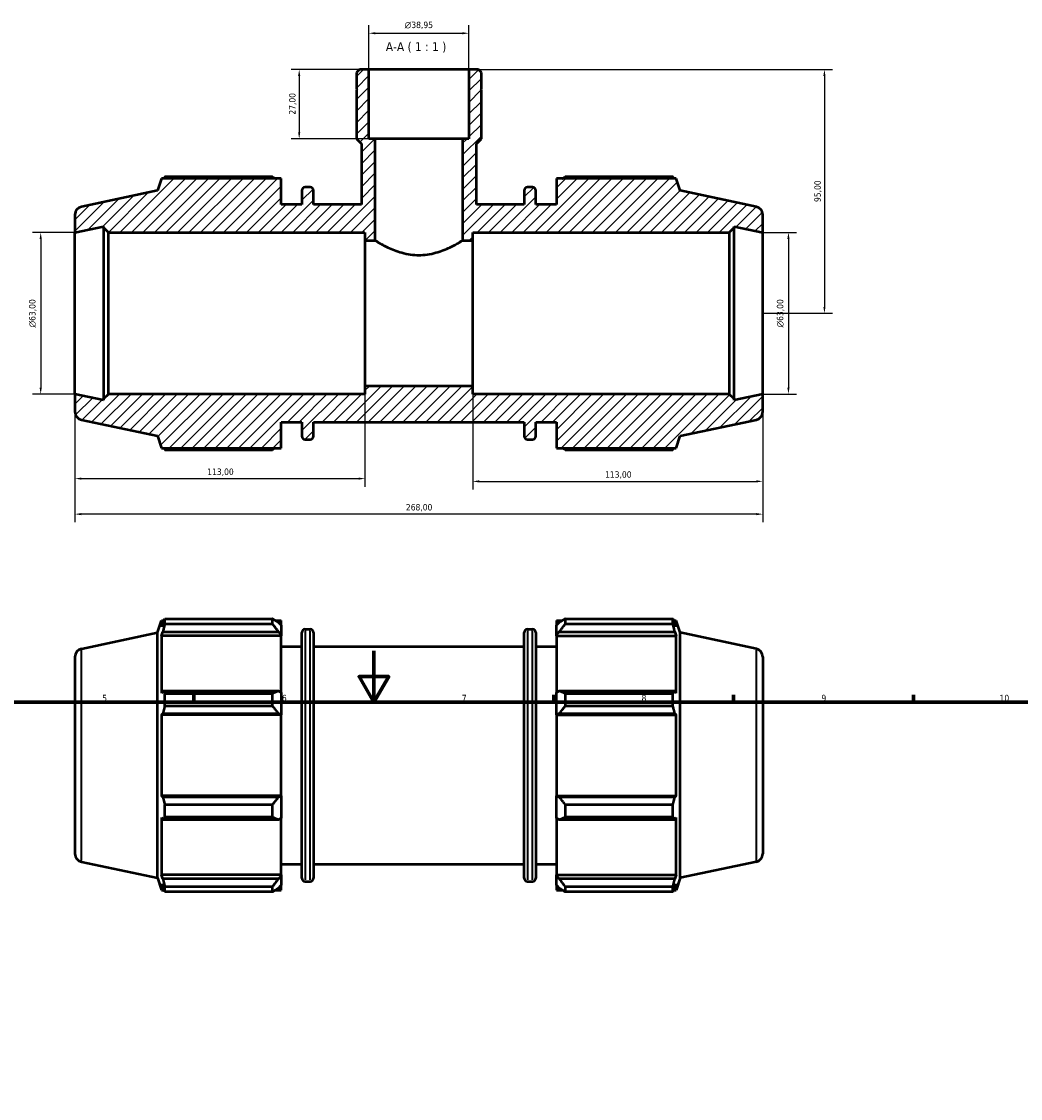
# Model space of a CAD drawing. Header units: millimetres. Extents: x 0 to 1011, y 0 to 839.
# Tile 4 of 6: x 283 to 672, y 420 to 839. Entities that reach past the tile are written whole.
import ezdxf

# ---------------------------------------------------------------- set-up
doc = ezdxf.new("R2010")
doc.units = ezdxf.units.MM
for name, color, linetype, lineweight in [('Border (ISO)', 7, 'Continuous', 70), ('Dimension (ISO)', 7, 'Continuous', 25), ('Hatch (ISO)', 7, 'Continuous', 18), ('Symbol (ISO)', 7, 'Continuous', 25), ('Visible (ISO)', 7, 'Continuous', 50), ('Visible Narrow (ISO)', 7, 'Continuous', 35)]:
    doc.layers.add(name, color=color, linetype=linetype, lineweight=lineweight)
doc.styles.add('Label Text (ISO)', font='tahoma.ttf')
doc.styles.add('Note Text (ISO)', font='tahoma.ttf')
doc.dimstyles.new('Default (ISO)', dxfattribs={"dimtxt": 2.5, "dimasz": 2.5, "dimexe": 3.175, "dimexo": 0, "dimgap": 0.762, "dimtad": 1, "dimrnd": 1e-08, "dimzin": 0, "dimtxsty": 'Note Text (ISO)', "dimcen": 0.09, "dimdle": 10, "dimclrd": 256, "dimclre": 256, "dimclrt": 232, "dimazin": 0, "dimtfac": 1.40208, "dimtmove": 0, "dimatfit": 3, "dimfxl": 1, "dimtolj": 1, "dimtzin": 0, "dimlwd": -1, "dimlwe": -1, "dimarcsym": 0})

# ---------------------------------------------------------------- blocks, each defined once
blk = doc.blocks.new('Borders Default Border')
at = {"layer": 'Border (ISO)'}
for p, q in [((350.42, 574), (350.42, 576.9)), ((490.58, 574), (490.58, 576.9)), ((560.67, 574), (560.67, 576.9)), ((630.75, 574), (630.75, 576.9))]:
    blk.add_line(p, q, dxfattribs=at)
at = {"layer": 'Border (ISO)', "flags": 128}
for points in [[(420.5, 594), (420.5, 574), (414.73, 584), (426.27, 584), (420.5, 574)], [(20, 20), (20, 574), (821, 574), (821, 20), (20, 20)]]:
    blk.add_lwpolyline(points, dxfattribs=at)
at = {"layer": 'Border (ISO)', "color": 232, "true_color": 0xca0064, "char_height": 2.5, "attachment_point": 7, "style": 'Note Text (ISO)'}
for s, insert in [('5', (314.64, 574.35)), ('6', (384.66, 574.35)), ('7', (454.77, 574.4)), ('8', (524.81, 574.34)), ('9', (594.88, 574.35)), ('10', (664.29, 574.35))]:
    blk.add_mtext(s, dxfattribs=dict(at, insert=insert))
blk = doc.blocks.new('*D7')
at = {"layer": 'Defpoints', "color": 0, "transparency": 16777216}
for p in [(418.56, 820.57), (391.4, 793.57), (421.02, 793.57)]:
    blk.add_point(p, dxfattribs=at)
at = {"layer": 'Dimension (ISO)', "transparency": 16777216}
for p, q in [((418.56, 820.57), (388.23, 820.57)), ((391.4, 818.07), (391.4, 796.07)), ((421.02, 793.57), (388.23, 793.57))]:
    blk.add_line(p, q, dxfattribs=at)
for points in [[(390.98, 818.07), (391.82, 818.07), (391.4, 820.57)], [(390.98, 796.07), (391.82, 796.07), (391.4, 793.57)]]:
    blk.add_solid(points, dxfattribs=at)
at = {"layer": 'Dimension (ISO)', "color": 232, "true_color": 0xca0064, "transparency": 16777216, "insert": (387.47, 802.96), "char_height": 2.5, "attachment_point": 1, "rotation": 90, "style": 'Note Text (ISO)'}
blk.add_mtext('\\A1;27,00', dxfattribs=at)
blk = doc.blocks.new('*D8')
at = {"layer": 'Defpoints', "color": 0, "transparency": 16777216}
for p in [(457.51, 820.57), (572.03, 725.57), (596.05, 725.57)]:
    blk.add_point(p, dxfattribs=at)
at = {"layer": 'Dimension (ISO)', "transparency": 16777216}
for p, q in [((457.51, 820.57), (599.22, 820.57)), ((596.05, 818.07), (596.05, 728.07)), ((572.03, 725.57), (599.22, 725.57))]:
    blk.add_line(p, q, dxfattribs=at)
for points in [[(595.63, 818.07), (596.47, 818.07), (596.05, 820.57)], [(595.63, 728.07), (596.47, 728.07), (596.05, 725.57)]]:
    blk.add_solid(points, dxfattribs=at)
at = {"layer": 'Dimension (ISO)', "color": 232, "true_color": 0xca0064, "transparency": 16777216, "insert": (592.11, 768.92), "char_height": 2.5, "attachment_point": 1, "rotation": 90, "style": 'Note Text (ISO)'}
blk.add_mtext('\\A1;95,00', dxfattribs=at)
blk = doc.blocks.new('*D9')
at = {"layer": 'Defpoints', "color": 0, "transparency": 16777216}
for p in [(572.03, 757.07), (572.03, 694.07), (582.03, 694.07)]:
    blk.add_point(p, dxfattribs=at)
at = {"layer": 'Dimension (ISO)', "transparency": 16777216}
for p, q in [((572.03, 757.07), (585.21, 757.07)), ((582.03, 754.57), (582.03, 696.57)), ((572.03, 694.07), (585.21, 694.07))]:
    blk.add_line(p, q, dxfattribs=at)
for points in [[(581.61, 754.57), (582.45, 754.57), (582.03, 757.07)], [(581.61, 696.57), (582.45, 696.57), (582.03, 694.07)]]:
    blk.add_solid(points, dxfattribs=at)
at = {"layer": 'Dimension (ISO)', "color": 232, "true_color": 0xca0064, "transparency": 16777216, "insert": (577.51, 720.02), "char_height": 2.5, "attachment_point": 1, "rotation": 90, "style": 'Note Text (ISO)'}
blk.add_mtext('\\A1;\\fAIGDT|b0|i0;\\H2.5000;\\ln\\fTahoma|b0|i0;\\H2.5000;63,00', dxfattribs=at)
blk = doc.blocks.new('*D10')
at = {"layer": 'Defpoints', "color": 0, "transparency": 16777216}
for p in [(304.03, 757.07), (290.69, 694.07), (304.03, 694.07)]:
    blk.add_point(p, dxfattribs=at)
at = {"layer": 'Dimension (ISO)', "transparency": 16777216}
for p, q in [((304.03, 757.07), (287.51, 757.07)), ((290.69, 754.57), (290.69, 696.57)), ((304.03, 694.07), (287.51, 694.07))]:
    blk.add_line(p, q, dxfattribs=at)
for points in [[(290.27, 754.57), (291.1, 754.57), (290.69, 757.07)], [(290.27, 696.57), (291.1, 696.57), (290.69, 694.07)]]:
    blk.add_solid(points, dxfattribs=at)
at = {"layer": 'Dimension (ISO)', "color": 232, "true_color": 0xca0064, "transparency": 16777216, "insert": (286.16, 720.02), "char_height": 2.5, "attachment_point": 1, "rotation": 90, "style": 'Note Text (ISO)'}
blk.add_mtext('\\A1;\\fAIGDT|b0|i0;\\H2.5000;\\ln\\fTahoma|b0|i0;\\H2.5000;63,00', dxfattribs=at)
blk = doc.blocks.new('*D11')
at = {"layer": 'Defpoints', "color": 0, "transparency": 16777216}
for p in [(417.03, 697.22), (304.03, 694.07), (417.03, 661.15)]:
    blk.add_point(p, dxfattribs=at)
at = {"layer": 'Dimension (ISO)', "transparency": 16777216}
for p, q in [((417.03, 697.22), (417.03, 657.97)), ((304.03, 694.07), (304.03, 657.97)), ((306.53, 661.15), (414.53, 661.15))]:
    blk.add_line(p, q, dxfattribs=at)
for points in [[(306.53, 661.56), (306.53, 660.73), (304.03, 661.15)], [(414.53, 661.56), (414.53, 660.73), (417.03, 661.15)]]:
    blk.add_solid(points, dxfattribs=at)
at = {"layer": 'Dimension (ISO)', "color": 232, "true_color": 0xca0064, "transparency": 16777216, "insert": (355.58, 665.08), "char_height": 2.5, "attachment_point": 1, "style": 'Note Text (ISO)'}
blk.add_mtext('\\A1;113,00', dxfattribs=at)
blk = doc.blocks.new('*D12')
at = {"layer": 'Defpoints', "color": 0, "transparency": 16777216}
for p in [(459.03, 697.22), (572.03, 694.07), (572.03, 660.07)]:
    blk.add_point(p, dxfattribs=at)
at = {"layer": 'Dimension (ISO)', "transparency": 16777216}
for p, q in [((459.03, 697.22), (459.03, 656.9)), ((572.03, 694.07), (572.03, 656.9)), ((461.53, 660.07), (569.53, 660.07))]:
    blk.add_line(p, q, dxfattribs=at)
for points in [[(461.53, 660.49), (461.53, 659.65), (459.03, 660.07)], [(569.53, 660.49), (569.53, 659.65), (572.03, 660.07)]]:
    blk.add_solid(points, dxfattribs=at)
at = {"layer": 'Dimension (ISO)', "color": 232, "true_color": 0xca0064, "transparency": 16777216, "insert": (510.58, 664.01), "char_height": 2.5, "attachment_point": 1, "style": 'Note Text (ISO)'}
blk.add_mtext('\\A1;113,00', dxfattribs=at)
blk = doc.blocks.new('*D13')
at = {"layer": 'Defpoints', "color": 0, "transparency": 16777216}
for p in [(304.03, 694.07), (572.03, 694.07), (304.03, 647.31)]:
    blk.add_point(p, dxfattribs=at)
at = {"layer": 'Dimension (ISO)', "transparency": 16777216}
for p, q in [((304.03, 694.07), (304.03, 644.13)), ((572.03, 694.07), (572.03, 644.13)), ((569.53, 647.31), (306.53, 647.31))]:
    blk.add_line(p, q, dxfattribs=at)
for points in [[(306.53, 647.73), (306.53, 646.89), (304.03, 647.31)], [(569.53, 647.73), (569.53, 646.89), (572.03, 647.31)]]:
    blk.add_solid(points, dxfattribs=at)
at = {"layer": 'Dimension (ISO)', "color": 232, "true_color": 0xca0064, "transparency": 16777216, "insert": (432.98, 651.25), "char_height": 2.5, "attachment_point": 1, "style": 'Note Text (ISO)'}
blk.add_mtext('\\A1;268,00', dxfattribs=at)
blk = doc.blocks.new('*D14')
at = {"layer": 'Defpoints', "color": 0, "transparency": 16777216}
for p in [(457.51, 834.68), (418.56, 820.57), (457.51, 820.57)]:
    blk.add_point(p, dxfattribs=at)
at = {"layer": 'Dimension (ISO)', "transparency": 16777216}
for p, q in [((418.56, 820.57), (418.56, 837.86)), ((457.51, 820.57), (457.51, 837.86)), ((421.06, 834.68), (455.01, 834.68))]:
    blk.add_line(p, q, dxfattribs=at)
for points in [[(421.06, 835.1), (421.06, 834.26), (418.56, 834.68)], [(455.01, 835.1), (455.01, 834.26), (457.51, 834.68)]]:
    blk.add_solid(points, dxfattribs=at)
at = {"layer": 'Dimension (ISO)', "color": 232, "true_color": 0xca0064, "transparency": 16777216, "insert": (432.5, 839.2), "char_height": 2.5, "attachment_point": 1, "style": 'Note Text (ISO)'}
blk.add_mtext('\\A1;\\fAIGDT|b0|i0;\\H2.5000;\\ln\\fTahoma|b0|i0;\\H2.5000;38,95', dxfattribs=at)

msp = doc.modelspace()

# ---------------------------------------------------------------- hatches: boundary and pattern name
at = {"layer": 'Hatch (ISO)'}
h = msp.add_hatch(dxfattribs=at)
h.set_pattern_fill('ANSI31', color=256, scale=25.4, style=0)
h.set_pattern_definition([(45, (0, 0), (-2.245064, 2.245064), [])])
edge = h.paths.add_edge_path()
edge.add_ellipse((568.881, 687.172), major_axis=(0.655, -3.081), ratio=1, start_angle=0, end_angle=78)
edge.add_line((572.031, 687.172), (572.031, 694.072))
edge.add_line((572.031, 694.072), (560.865, 691.698))
edge.add_line((560.865, 691.698), (560.865, 692.182))
edge.add_line((560.865, 692.182), (558.975, 694.072))
edge.add_line((558.975, 694.072), (459.031, 694.072))
edge.add_line((459.031, 694.072), (459.031, 697.222))
edge.add_line((459.031, 697.222), (417.031, 697.222))
edge.add_line((417.031, 697.222), (417.031, 694.072))
edge.add_line((417.031, 694.072), (317.088, 694.072))
edge.add_line((317.088, 694.072), (315.198, 692.182))
edge.add_line((315.198, 692.182), (315.198, 691.698))
edge.add_line((315.198, 691.698), (304.031, 694.072))
edge.add_line((304.031, 694.072), (304.031, 687.172))
edge.add_ellipse((307.181, 687.172), major_axis=(-3.15, 0), ratio=1, start_angle=0, end_angle=78)
edge.add_line((306.526, 684.091), (336.191, 677.786))
edge.add_line((336.191, 677.786), (337.738, 673.027))
edge.add_line((337.738, 673.027), (384.431, 673.027))
edge.add_line((384.431, 673.027), (384.431, 683.197))
edge.add_line((384.431, 683.197), (392.471, 683.197))
edge.add_line((392.471, 683.197), (392.471, 677.677))
edge.add_ellipse((393.731, 677.677), major_axis=(-1.26, 0), ratio=1, start_angle=0, end_angle=90)
edge.add_line((393.731, 676.417), (395.678, 676.417))
edge.add_ellipse((395.678, 677.677), major_axis=(0, -1.26), ratio=1, start_angle=0, end_angle=90)
edge.add_line((396.938, 677.677), (396.938, 683.197))
edge.add_line((396.938, 683.197), (479.125, 683.197))
edge.add_line((479.125, 683.197), (479.125, 677.677))
edge.add_ellipse((480.385, 677.677), major_axis=(-1.26, 0), ratio=1, start_angle=0, end_angle=90)
edge.add_line((480.385, 676.417), (482.331, 676.417))
edge.add_ellipse((482.331, 677.677), major_axis=(0, -1.26), ratio=1, start_angle=0, end_angle=90)
edge.add_line((483.591, 677.677), (483.591, 683.197))
edge.add_line((483.591, 683.197), (491.631, 683.197))
edge.add_line((491.631, 683.197), (491.631, 673.027))
edge.add_line((491.631, 673.027), (538.325, 673.027))
edge.add_line((538.325, 673.027), (539.871, 677.786))
edge.add_line((539.871, 677.786), (569.536, 684.091))
edge = h.paths.add_edge_path()
edge.add_line((462.376, 819.403), (461.208, 820.572))
edge.add_line((461.208, 820.572), (457.507, 820.572))
edge.add_line((457.507, 820.572), (457.507, 793.572))
edge.add_line((457.507, 793.572), (455.041, 793.572))
edge.add_line((455.041, 793.572), (455.041, 753.922))
edge.add_line((455.041, 753.922), (459.031, 753.922))
edge.add_line((459.031, 753.922), (459.031, 757.072))
edge.add_line((459.031, 757.072), (558.975, 757.072))
edge.add_line((558.975, 757.072), (560.865, 758.962))
edge.add_line((560.865, 758.962), (560.865, 759.445))
edge.add_line((560.865, 759.445), (572.031, 757.072))
edge.add_line((572.031, 757.072), (572.031, 763.971))
edge.add_ellipse((568.881, 763.971), major_axis=(3.15, 0), ratio=1, start_angle=0, end_angle=78)
edge.add_line((569.536, 767.052), (539.871, 773.357))
edge.add_line((539.871, 773.357), (538.325, 778.117))
edge.add_line((538.325, 778.117), (491.631, 778.117))
edge.add_line((491.631, 778.117), (491.631, 767.947))
edge.add_line((491.631, 767.947), (483.591, 767.947))
edge.add_line((483.591, 767.947), (483.591, 773.467))
edge.add_ellipse((482.331, 773.467), major_axis=(1.26, 0), ratio=1, start_angle=0, end_angle=90)
edge.add_line((482.331, 774.727), (480.385, 774.727))
edge.add_ellipse((480.385, 773.467), major_axis=(0, 1.26), ratio=1, start_angle=0, end_angle=90)
edge.add_line((479.125, 773.467), (479.125, 767.947))
edge.add_line((479.125, 767.947), (460.429, 767.947))
edge.add_line((460.429, 767.947), (460.429, 791.624))
edge.add_line((460.429, 791.624), (462.376, 793.572))
edge.add_line((462.376, 793.572), (462.376, 812.472))
edge.add_line((462.376, 812.472), (462.076, 812.472))
edge.add_line((462.076, 812.472), (462.376, 812.772))
edge.add_line((462.376, 812.772), (462.376, 819.403))
edge = h.paths.add_edge_path()
edge.add_line((414.855, 820.572), (413.686, 819.403))
edge.add_line((413.686, 819.403), (413.686, 812.772))
edge.add_line((413.686, 812.772), (413.986, 812.472))
edge.add_line((413.986, 812.472), (413.686, 812.472))
edge.add_line((413.686, 812.472), (413.686, 793.572))
edge.add_line((413.686, 793.572), (415.634, 791.624))
edge.add_line((415.634, 791.624), (415.634, 767.947))
edge.add_line((415.634, 767.947), (396.938, 767.947))
edge.add_line((396.938, 767.947), (396.938, 773.467))
edge.add_ellipse((395.678, 773.467), major_axis=(1.26, 0), ratio=1, start_angle=0, end_angle=90)
edge.add_line((395.678, 774.727), (393.731, 774.727))
edge.add_ellipse((393.731, 773.467), major_axis=(0, 1.26), ratio=1, start_angle=0, end_angle=90)
edge.add_line((392.471, 773.467), (392.471, 767.947))
edge.add_line((392.471, 767.947), (384.431, 767.947))
edge.add_line((384.431, 767.947), (384.431, 778.117))
edge.add_line((384.431, 778.117), (337.738, 778.117))
edge.add_line((337.738, 778.117), (336.191, 773.357))
edge.add_line((336.191, 773.357), (306.526, 767.052))
edge.add_ellipse((307.181, 763.971), major_axis=(-0.655, 3.081), ratio=1, start_angle=0, end_angle=78)
edge.add_line((304.031, 763.971), (304.031, 757.072))
edge.add_line((304.031, 757.072), (315.198, 759.445))
edge.add_line((315.198, 759.445), (315.198, 758.962))
edge.add_line((315.198, 758.962), (317.088, 757.072))
edge.add_line((317.088, 757.072), (417.031, 757.072))
edge.add_line((417.031, 757.072), (417.031, 753.922))
edge.add_line((417.031, 753.922), (421.021, 753.922))
edge.add_line((421.021, 753.922), (421.021, 793.572))
edge.add_line((421.021, 793.572), (418.555, 793.572))
edge.add_line((418.555, 793.572), (418.555, 820.572))
edge.add_line((418.555, 820.572), (414.855, 820.572))

# ---------------------------------------------------------------- linework, layer by layer
at = {"layer": 'Visible (ISO)'}
for p, q in [((414.855, 820.572), (413.686, 819.403)), ((413.686, 819.403), (413.686, 812.772)), ((418.555, 820.572), (414.855, 820.572)), ((418.555, 793.572), (418.555, 820.572)), ((457.507, 820.572), (418.555, 820.572)), ((461.208, 820.572), (457.507, 820.572)), ((457.507, 820.572), (457.507, 793.572)), ((462.376, 819.403), (461.208, 820.572)), ((462.376, 812.772), (462.376, 819.403)), ((413.686, 812.772), (413.986, 812.472)), ((413.986, 812.472), (413.686, 812.472)), ((413.686, 812.472), (413.686, 793.572)), ((462.076, 812.472), (462.376, 812.772)), ((462.376, 812.472), (462.076, 812.472)), ((462.376, 793.572), (462.376, 812.472)), ((413.686, 793.572), (415.634, 791.624)), ((421.021, 793.572), (418.555, 793.572)), ((421.021, 753.922), (421.021, 793.572)), ((455.041, 793.572), (421.021, 793.572)), ((457.507, 793.572), (455.041, 793.572)), ((455.041, 793.572), (455.041, 753.922)), ((460.429, 791.624), (462.376, 793.572)), ((415.634, 791.624), (415.634, 767.947)), ((460.429, 767.947), (460.429, 791.624)), ((337.738, 778.117), (336.191, 773.357)), ((384.431, 778.117), (337.738, 778.117)), ((381.041, 778.734), (339.023, 778.734)), ((384.431, 767.947), (384.431, 778.117)), ((538.325, 778.117), (491.631, 778.117)), ((491.631, 778.117), (491.631, 767.947)), ((537.04, 778.734), (495.021, 778.734)), ((539.871, 773.357), (538.325, 778.117)), ((336.191, 773.357), (306.526, 767.052)), ((392.471, 773.467), (392.471, 767.947)), ((395.678, 774.727), (393.731, 774.727)), ((396.938, 767.947), (396.938, 773.467)), ((479.125, 773.467), (479.125, 767.947)), ((482.331, 774.727), (480.385, 774.727)), ((483.591, 767.947), (483.591, 773.467)), ((569.536, 767.052), (539.871, 773.357)), ((392.471, 767.947), (384.431, 767.947)), ((415.634, 767.947), (396.938, 767.947)), ((479.125, 767.947), (460.429, 767.947)), ((491.631, 767.947), (483.591, 767.947)), ((304.031, 763.971), (304.031, 757.072)), ((572.031, 757.072), (572.031, 763.971)), ((304.031, 757.072), (315.198, 759.445)), ((304.031, 694.072), (304.031, 757.072)), ((315.198, 759.445), (315.198, 758.962)), ((315.198, 758.962), (317.088, 757.072)), ((315.198, 758.962), (315.198, 692.182)), ((317.088, 757.072), (417.031, 757.072)), ((317.088, 694.072), (317.088, 757.072)), ((417.031, 757.072), (417.031, 753.922)), ((459.031, 753.922), (459.031, 757.072)), ((459.031, 757.072), (558.975, 757.072)), ((558.975, 757.072), (560.865, 758.962)), ((558.975, 757.072), (558.975, 694.072)), ((560.865, 758.962), (560.865, 759.445)), ((560.865, 759.445), (572.031, 757.072)), ((560.865, 692.182), (560.865, 758.962)), ((572.031, 694.072), (572.031, 757.072)), ((417.031, 753.922), (421.021, 753.922)), ((417.031, 753.922), (417.031, 697.222)), ((455.041, 753.922), (459.031, 753.922)), ((459.031, 697.222), (459.031, 753.922)), ((459.031, 697.222), (417.031, 697.222)), ((417.031, 697.222), (417.031, 694.072)), ((459.031, 694.072), (459.031, 697.222)), ((315.198, 691.698), (304.031, 694.072)), ((304.031, 694.072), (304.031, 687.172)), ((317.088, 694.072), (315.198, 692.182)), ((417.031, 694.072), (317.088, 694.072)), ((558.975, 694.072), (459.031, 694.072)), ((560.865, 692.182), (558.975, 694.072)), ((572.031, 694.072), (560.865, 691.698)), ((572.031, 687.172), (572.031, 694.072)), ((315.198, 692.182), (315.198, 691.698)), ((560.865, 691.698), (560.865, 692.182)), ((306.526, 684.091), (336.191, 677.786)), ((539.871, 677.786), (569.536, 684.091)), ((384.431, 673.027), (384.431, 683.197)), ((384.431, 683.197), (392.471, 683.197)), ((392.471, 683.197), (392.471, 677.677)), ((396.938, 677.677), (396.938, 683.197)), ((396.938, 683.197), (479.125, 683.197)), ((479.125, 683.197), (479.125, 677.677)), ((483.591, 677.677), (483.591, 683.197)), ((483.591, 683.197), (491.631, 683.197)), ((491.631, 683.197), (491.631, 673.027)), ((336.191, 677.786), (337.738, 673.027)), ((393.731, 676.417), (395.678, 676.417)), ((480.385, 676.417), (482.331, 676.417)), ((538.325, 673.027), (539.871, 677.786)), ((337.738, 673.027), (384.431, 673.027)), ((339.023, 672.409), (381.041, 672.409)), ((491.631, 673.027), (538.325, 673.027)), ((495.021, 672.409), (537.04, 672.409)), ((336.191, 601.126), (337.738, 605.886)), ((337.738, 605.886), (337.738, 603.454)), ((337.738, 605.886), (338.703, 605.886)), ((338.288, 605.07), (337.738, 603.454)), ((339.023, 604.46), (339.023, 606.503)), ((339.023, 606.503), (381.041, 606.503)), ((381.041, 604.46), (339.023, 604.46)), ((381.041, 604.46), (381.041, 606.503)), ((382.026, 605.886), (384.431, 605.886)), ((384.431, 603.993), (383.301, 605.07)), ((384.431, 603.993), (384.431, 605.886)), ((491.631, 605.886), (491.631, 603.993)), ((491.631, 605.886), (494.037, 605.886)), ((492.761, 605.07), (491.631, 603.993)), ((495.021, 606.503), (495.021, 604.46)), ((495.021, 606.503), (537.04, 606.503)), ((537.04, 604.46), (495.021, 604.46)), ((537.04, 604.46), (537.04, 606.503)), ((537.36, 605.886), (538.325, 605.886)), ((538.325, 603.454), (537.774, 605.07)), ((538.325, 603.454), (538.325, 605.886)), ((539.871, 601.126), (538.325, 605.886)), ((306.526, 594.821), (336.191, 601.126)), ((336.191, 505.555), (336.191, 601.126)), ((337.738, 599.949), (338.288, 601.452)), ((338.288, 601.452), (383.301, 601.452)), ((383.301, 601.452), (384.431, 600.45)), ((384.431, 603.993), (384.431, 600.45)), ((384.431, 600.45), (384.431, 599.949)), ((392.471, 505.446), (392.471, 601.236)), ((393.731, 602.496), (395.678, 602.496)), ((396.938, 601.236), (396.938, 505.446)), ((479.125, 505.446), (479.125, 601.236)), ((480.385, 602.496), (482.331, 602.496)), ((483.591, 601.236), (483.591, 505.446)), ((491.631, 600.45), (491.631, 603.993)), ((491.631, 600.45), (492.761, 601.452)), ((491.631, 599.949), (491.631, 600.45)), ((492.761, 601.452), (537.774, 601.452)), ((537.774, 601.452), (538.325, 599.949)), ((539.871, 505.555), (539.871, 601.126)), ((569.536, 594.821), (539.871, 601.126)), ((384.431, 599.949), (337.738, 599.949)), ((337.738, 599.949), (337.738, 577.603)), ((384.431, 577.864), (384.431, 599.949)), ((491.631, 599.949), (491.631, 577.864)), ((491.631, 599.949), (538.325, 599.949)), ((538.325, 577.603), (538.325, 599.949)), ((304.031, 591.74), (304.031, 514.941)), ((384.431, 595.716), (392.471, 595.716)), ((396.938, 595.716), (479.125, 595.716)), ((483.591, 595.716), (491.631, 595.716)), ((572.031, 591.74), (572.031, 514.941)), ((338.288, 578.386), (337.738, 577.603)), ((383.301, 578.386), (338.288, 578.386)), ((339.023, 572.472), (339.023, 577.404)), ((339.023, 577.404), (381.041, 577.404)), ((381.041, 572.472), (381.041, 577.404)), ((384.431, 577.864), (383.301, 578.386)), ((384.431, 577.864), (384.431, 569.311)), ((492.761, 578.386), (491.631, 577.864)), ((491.631, 569.311), (491.631, 577.864)), ((537.774, 578.386), (492.761, 578.386)), ((495.021, 577.404), (495.021, 572.472)), ((495.021, 577.404), (537.04, 577.404)), ((537.04, 572.472), (537.04, 577.404)), ((538.325, 577.603), (537.774, 578.386)), ((381.041, 572.472), (339.023, 572.472)), ((537.04, 572.472), (495.021, 572.472)), ((337.738, 569.141), (338.288, 569.651)), ((384.431, 569.141), (337.738, 569.141)), ((337.738, 569.141), (337.738, 537.54)), ((338.288, 569.651), (383.301, 569.651)), ((383.301, 569.651), (384.431, 569.311)), ((384.431, 569.311), (384.431, 569.141)), ((384.431, 537.54), (384.431, 569.141)), ((491.631, 569.311), (492.761, 569.651)), ((491.631, 569.141), (491.631, 569.311)), ((491.631, 569.141), (491.631, 537.54)), ((491.631, 569.141), (538.325, 569.141)), ((492.761, 569.651), (537.774, 569.651)), ((537.774, 569.651), (538.325, 569.141)), ((538.325, 537.54), (538.325, 569.141)), ((338.288, 537.03), (337.738, 537.54)), ((384.431, 537.54), (337.738, 537.54)), ((384.431, 537.37), (383.301, 537.03)), ((384.431, 537.54), (384.431, 537.37)), ((384.431, 537.37), (384.431, 528.817)), ((491.631, 537.37), (491.631, 537.54)), ((491.631, 537.54), (538.325, 537.54)), ((491.631, 528.817), (491.631, 537.37)), ((492.761, 537.03), (491.631, 537.37)), ((538.325, 537.54), (537.774, 537.03)), ((383.301, 537.03), (338.288, 537.03)), ((339.023, 529.277), (339.023, 534.209)), ((339.023, 534.209), (381.041, 534.209)), ((381.041, 529.277), (381.041, 534.209)), ((537.774, 537.03), (492.761, 537.03)), ((495.021, 534.209), (495.021, 529.277)), ((495.021, 534.209), (537.04, 534.209)), ((537.04, 529.277), (537.04, 534.209)), ((337.738, 529.078), (338.288, 528.295)), ((337.738, 529.078), (337.738, 506.733)), ((381.041, 529.277), (339.023, 529.277)), ((383.301, 528.295), (384.431, 528.817)), ((384.431, 506.733), (384.431, 528.817)), ((491.631, 528.817), (492.761, 528.295)), ((491.631, 528.817), (491.631, 506.733)), ((537.04, 529.277), (495.021, 529.277)), ((537.774, 528.295), (538.325, 529.078)), ((538.325, 506.733), (538.325, 529.078)), ((338.288, 528.295), (383.301, 528.295)), ((492.761, 528.295), (537.774, 528.295)), ((306.526, 511.86), (336.191, 505.555)), ((384.431, 510.966), (392.471, 510.966)), ((396.938, 510.966), (479.125, 510.966)), ((483.591, 510.966), (491.631, 510.966)), ((569.536, 511.86), (539.871, 505.555)), ((336.191, 505.555), (337.738, 500.796)), ((338.288, 505.229), (337.738, 506.733)), ((384.431, 506.733), (337.738, 506.733)), ((383.301, 505.229), (338.288, 505.229)), ((384.431, 506.231), (383.301, 505.229)), ((384.431, 506.733), (384.431, 506.231)), ((384.431, 506.231), (384.431, 502.689)), ((393.731, 504.186), (395.678, 504.186)), ((480.385, 504.186), (482.331, 504.186)), ((491.631, 506.231), (491.631, 506.733)), ((491.631, 506.733), (538.325, 506.733)), ((491.631, 502.689), (491.631, 506.231)), ((492.761, 505.229), (491.631, 506.231)), ((537.774, 505.229), (492.761, 505.229)), ((538.325, 506.733), (537.774, 505.229)), ((539.871, 505.555), (538.325, 500.796)), ((337.738, 503.228), (338.288, 501.611)), ((337.738, 503.228), (337.738, 500.796)), ((337.738, 500.796), (338.703, 500.796)), ((339.023, 500.178), (339.023, 502.221)), ((339.023, 502.221), (381.041, 502.221)), ((381.041, 500.178), (339.023, 500.178)), ((381.041, 500.178), (381.041, 502.221)), ((382.026, 500.796), (384.431, 500.796)), ((383.301, 501.611), (384.431, 502.689)), ((384.431, 500.796), (384.431, 502.689)), ((491.631, 502.689), (492.761, 501.611)), ((491.631, 502.689), (491.631, 500.796)), ((491.631, 500.796), (494.037, 500.796)), ((495.021, 502.221), (495.021, 500.178)), ((495.021, 502.221), (537.04, 502.221)), ((537.04, 500.178), (495.021, 500.178)), ((537.04, 500.178), (537.04, 502.221)), ((537.36, 500.796), (538.325, 500.796)), ((537.774, 501.611), (538.325, 503.228)), ((538.325, 500.796), (538.325, 503.228))]:
    msp.add_line(p, q, dxfattribs=at)
for centre, radius, start, end in [((393.731, 773.467), 1.26, 90, 180), ((395.678, 773.467), 1.26, 0, 90), ((480.385, 773.467), 1.26, 90, 180), ((482.331, 773.467), 1.26, 0, 90), ((307.181, 763.971), 3.15, 102, 180), ((568.881, 763.971), 3.15, 0, 78), ((307.181, 687.172), 3.15, 180, 258), ((568.881, 687.172), 3.15, 282, 0), ((393.731, 677.677), 1.26, 180, 270), ((395.678, 677.677), 1.26, 270, 0), ((480.385, 677.677), 1.26, 180, 270), ((482.331, 677.677), 1.26, 270, 0), ((393.731, 601.236), 1.26, 90, 180), ((395.678, 601.236), 1.26, 0, 90), ((480.385, 601.236), 1.26, 90, 180), ((482.331, 601.236), 1.26, 0, 90), ((307.181, 591.74), 3.15, 102, 180), ((568.881, 591.74), 3.15, 0, 78), ((307.181, 514.941), 3.15, 180, 258), ((568.881, 514.941), 3.15, 282, 0), ((393.731, 505.446), 1.26, 180, 270), ((395.678, 505.446), 1.26, 270, 0), ((480.385, 505.446), 1.26, 180, 270), ((482.331, 505.446), 1.26, 270, 0)]:
    msp.add_arc(centre, radius, start, end, dxfattribs=at)
for points, weights in [([(339.023, 778.734), (338.86, 778.423), (338.703, 778.117)], [1, 1.00077099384, 1.00139419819]), ([(381.041, 778.734), (381.542, 778.423), (382.026, 778.117)], [1.0146190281, 1.0128390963, 1.0109124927]), ([(494.037, 778.117), (494.521, 778.423), (495.021, 778.734)], [1.0109124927, 1.0128390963, 1.0146190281]), ([(537.36, 778.117), (537.202, 778.423), (537.04, 778.734)], [1.00139419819, 1.00077099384, 1]), ([(338.703, 673.027), (338.86, 672.721), (339.023, 672.409)], [1.00139419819, 1.00077099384, 1]), ([(382.026, 673.027), (381.542, 672.721), (381.041, 672.409)], [1.0109124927, 1.0128390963, 1.0146190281]), ([(495.021, 672.409), (494.521, 672.721), (494.037, 673.027)], [1.0146190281, 1.0128390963, 1.0109124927]), ([(537.04, 672.409), (537.202, 672.721), (537.36, 673.027)], [1, 1.00077099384, 1.00139419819]), ([(338.288, 605.07), (338.641, 605.772), (339.023, 606.503)], [1.00280730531, 1.00181165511, 1]), ([(339.023, 604.46), (338.641, 602.925), (338.288, 601.452)], [1, 1.00181165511, 1.00280730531]), ([(383.301, 605.07), (382.216, 605.772), (381.041, 606.503)], [1.00547822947, 1.01045080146, 1.0146190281]), ([(381.041, 604.46), (382.216, 602.925), (383.301, 601.452)], [1.0146190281, 1.01045080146, 1.00547822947]), ([(495.021, 606.503), (493.846, 605.772), (492.761, 605.07)], [1.0146190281, 1.01045080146, 1.00547822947]), ([(492.761, 601.452), (493.846, 602.925), (495.021, 604.46)], [1.00547822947, 1.01045080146, 1.0146190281]), ([(537.04, 606.503), (537.422, 605.772), (537.774, 605.07)], [1, 1.00181165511, 1.00280730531]), ([(537.774, 601.452), (537.422, 602.925), (537.04, 604.46)], [1.00280730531, 1.00181165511, 1]), ([(338.288, 578.386), (338.641, 577.905), (339.023, 577.404)], [1.00280730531, 1.00181165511, 1]), ([(383.301, 578.386), (382.216, 577.905), (381.041, 577.404)], [1.00547822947, 1.01045080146, 1.0146190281]), ([(495.021, 577.404), (493.846, 577.905), (492.761, 578.386)], [1.0146190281, 1.01045080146, 1.00547822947]), ([(537.04, 577.404), (537.422, 577.905), (537.774, 578.386)], [1, 1.00181165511, 1.00280730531]), ([(339.023, 572.472), (338.641, 571.033), (338.288, 569.651)], [1, 1.00181165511, 1.00280730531]), ([(381.041, 572.472), (382.216, 571.033), (383.301, 569.651)], [1.0146190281, 1.01045080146, 1.00547822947]), ([(492.761, 569.651), (493.846, 571.033), (495.021, 572.472)], [1.00547822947, 1.01045080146, 1.0146190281]), ([(537.774, 569.651), (537.422, 571.033), (537.04, 572.472)], [1.00280730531, 1.00181165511, 1]), ([(338.288, 537.03), (338.641, 535.649), (339.023, 534.209)], [1.00280730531, 1.00181165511, 1]), ([(383.301, 537.03), (382.216, 535.649), (381.041, 534.209)], [1.00547822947, 1.01045080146, 1.0146190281]), ([(495.021, 534.209), (493.846, 535.649), (492.761, 537.03)], [1.0146190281, 1.01045080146, 1.00547822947]), ([(537.04, 534.209), (537.422, 535.649), (537.774, 537.03)], [1, 1.00181165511, 1.00280730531]), ([(339.023, 529.277), (338.641, 528.776), (338.288, 528.295)], [1, 1.00181165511, 1.00280730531]), ([(381.041, 529.277), (382.216, 528.776), (383.301, 528.295)], [1.0146190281, 1.01045080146, 1.00547822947]), ([(492.761, 528.295), (493.846, 528.776), (495.021, 529.277)], [1.00547822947, 1.01045080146, 1.0146190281]), ([(537.774, 528.295), (537.422, 528.776), (537.04, 529.277)], [1.00280730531, 1.00181165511, 1]), ([(338.288, 505.229), (338.641, 503.756), (339.023, 502.221)], [1.00280730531, 1.00181165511, 1]), ([(383.301, 505.229), (382.216, 503.756), (381.041, 502.221)], [1.00547822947, 1.01045080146, 1.0146190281]), ([(495.021, 502.221), (493.846, 503.756), (492.761, 505.229)], [1.0146190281, 1.01045080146, 1.00547822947]), ([(537.04, 502.221), (537.422, 503.756), (537.774, 505.229)], [1, 1.00181165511, 1.00280730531]), ([(339.023, 500.178), (338.641, 500.909), (338.288, 501.611)], [1, 1.00181165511, 1.00280730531]), ([(381.041, 500.178), (382.216, 500.909), (383.301, 501.611)], [1.0146190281, 1.01045080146, 1.00547822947]), ([(492.761, 501.611), (493.846, 500.909), (495.021, 500.178)], [1.00547822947, 1.01045080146, 1.0146190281]), ([(537.774, 501.611), (537.422, 500.909), (537.04, 500.178)], [1.00280730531, 1.00181165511, 1])]:
    msp.add_rational_spline(points, weights, degree=2, dxfattribs=at)
for points, knots in [([(421.021, 753.922), (421.021, 753.922), (421.129, 753.856), (421.574, 753.593), (421.911, 753.395), (422.788, 752.895), (423.33, 752.594), (424.569, 751.941), (425.266, 751.589), (427.487, 750.548), (429.36, 749.77), (432.482, 748.899), (433.575, 748.659), (435.797, 748.335), (436.926, 748.252), (438.031, 748.252)], [7.9322795, 7.9322795, 7.9322795, 7.9322795, 8.2617214, 8.2617214, 8.5911633, 8.5911633, 8.9206053, 8.9206053, 9.2500472, 9.2500472, 9.9132099, 9.9132099, 10.2447913, 10.2447913, 10.5763726, 10.5763726, 10.5763726, 10.5763726]), ([(438.031, 748.252), (439.136, 748.252), (440.265, 748.335), (442.487, 748.659), (443.581, 748.899), (446.703, 749.77), (448.575, 750.548), (450.796, 751.589), (451.493, 751.941), (452.732, 752.594), (453.274, 752.895), (454.152, 753.395), (454.488, 753.593), (454.933, 753.856), (455.041, 753.922), (455.041, 753.922)], [0, 0, 0, 0, 0.3315813, 0.3315813, 0.6631627, 0.6631627, 1.3263254, 1.3263254, 1.6557673, 1.6557673, 1.9852093, 1.9852093, 2.3146512, 2.3146512, 2.6440932, 2.6440932, 2.6440932, 2.6440932])]:
    msp.add_open_spline(points, degree=3, knots=knots, dxfattribs=at)
at = {"layer": 'Visible Narrow (ISO)'}
for p, q in [((393.731, 601.89), (393.731, 504.791)), ((395.678, 504.791), (395.678, 601.89)), ((480.385, 601.89), (480.385, 504.791)), ((482.331, 504.791), (482.331, 601.89)), ((306.526, 512.371), (306.526, 594.31)), ((569.536, 512.371), (569.536, 594.31))]:
    msp.add_line(p, q, dxfattribs=at)

# ---------------------------------------------------------------- block references
msp.add_blockref('Borders Default Border', (0, 0))

# ---------------------------------------------------------------- texts
at = {"layer": 'Symbol (ISO)', "insert": (425.169, 827.072), "char_height": 3.5, "attachment_point": 7, "style": 'Label Text (ISO)'}
msp.add_mtext('A-A ( 1 : 1 )', dxfattribs=at)

# ---------------------------------------------------------------- dimensions: what is measured, and where the dimension line sits
at = {"layer": 'Dimension (ISO)'}
for base, p1, p2, angle, picture, middle in [((457.507, 834.68), (418.555, 820.572), (457.507, 820.572), 180, '*D14', (438.031, 834.68)), ((290.687, 694.072), (304.031, 757.072), (304.031, 694.072), 90, '*D10', (290.687, 725.572)), ((582.031, 694.072), (572.031, 757.072), (572.031, 694.072), 90, '*D9', (582.031, 725.572))]:
    dim = msp.add_linear_dim(base=base, p1=p1, p2=p2, angle=angle, text='\\fAIGDT|b0|i0;\\H2.5000;\\ln\\fTahoma|b0|i0;\\H2.5000;<>', dimstyle='Default (ISO)', override={"dimdec": 2, "dimtp": 0, "dimtm": 0, "dimtdec": 2, "dimtofl": 0, "dimatfit": 1}, dxfattribs=at)
    dim.commit()
    dim.dimension.update_dxf_attribs({"geometry": picture, "text_midpoint": middle, "dimtype": 160})
for base, p1, p2, angle, picture, middle in [((391.401, 793.572), (418.555, 820.572), (421.021, 793.572), 270, '*D7', (391.401, 807.072)), ((596.048, 725.572), (457.507, 820.572), (572.031, 725.572), 90, '*D8', (596.048, 773.072)), ((417.031, 661.147), (304.031, 694.072), (417.031, 697.222), 180, '*D11', (360.531, 661.147)), ((572.031, 660.072), (459.031, 697.222), (572.031, 694.072), 180, '*D12', (515.531, 660.072)), ((304.031, 647.31), (572.031, 694.072), (304.031, 694.072), 180, '*D13', (438.031, 647.31))]:
    dim = msp.add_linear_dim(base=base, p1=p1, p2=p2, angle=angle, dimstyle='Default (ISO)', override={"dimdec": 2, "dimtp": 0, "dimtm": 0, "dimtdec": 2, "dimtofl": 0, "dimatfit": 1}, dxfattribs=at)
    dim.commit()
    dim.dimension.update_dxf_attribs({"geometry": picture, "text_midpoint": middle, "dimtype": 160})

doc.saveas('drawing.dxf')
